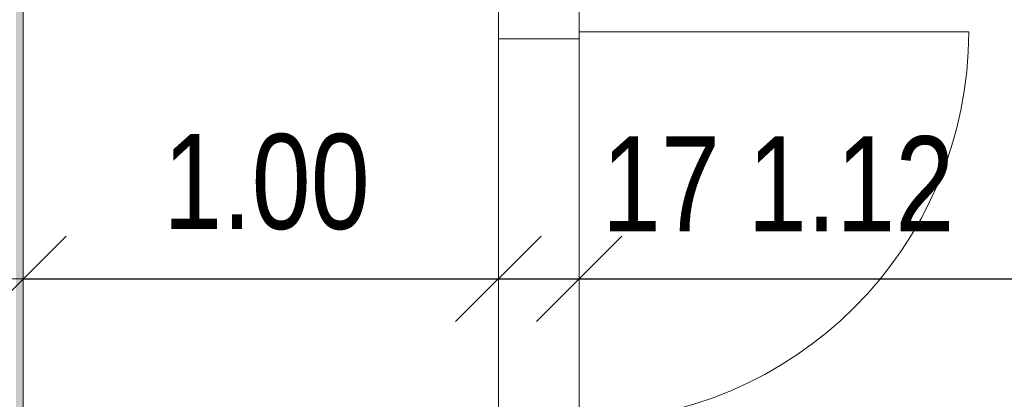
# Model space of a CAD drawing. Header units: metres. Extents: x -7.1 to 26.5, y -14.7 to 18.1.
# Tile 106 of 182: x 16.3 to 18.4, y 4.4 to 5.2. Entities that reach past the tile are written whole.
import ezdxf

# ---------------------------------------------------------------- set-up
doc = ezdxf.new("R2010")
doc.units = ezdxf.units.M
doc.header["$PDMODE"] = 65
doc.linetypes.add('AUSGEZOGEN', pattern=[0])
for name, color, linetype in [('XR$1$010 Türen', 7, 'AUSGEZOGEN'), ('XR$1$015 Innenwände', 7, 'AUSGEZOGEN'), ('XR$1$080 Raumdefinitionen Kontur', 7, 'AUSGEZOGEN'), ('XR$2$105 Bemassungen 100', 7, 'AUSGEZOGEN'), ('XR$3$015 Innenwände Bauteilschraffuren', 7, 'AUSGEZOGEN')]:
    doc.layers.add(name, color=color, linetype=linetype)
doc.styles.add('ARIAL', font='arial.ttf')
doc.dimstyles.new('DIMSTYLE_3', dxfattribs={"dimtxt": 0.2, "dimasz": 0.3, "dimexe": 0, "dimexo": 0, "dimgap": 0.1, "dimtad": 2, "dimrnd": 0.005, "dimzin": 4, "dimdsep": 46, "dimtxsty": 'ARIAL', "dimblk1": 'ALL_ML_STRICH', "dimblk2": 'ALL_ML_STRICH', "dimsah": 1, "dimcen": 0, "dimclrd": 7, "dimclre": 7, "dimclrt": 7, "dimadec": 0, "dimazin": 0, "dimtfac": 1, "dimtdec": 0, "dimtix": 1, "dimtmove": 2, "dimatfit": 3, "dimfxl": 0, "dimtzin": 0, "dimlwd": 0, "dimlwe": 18, "dimarcsym": 0})
doc.dimstyles.new('DIMSTYLE_7', dxfattribs={"dimtxt": 0.2, "dimasz": 0.3, "dimexe": 0, "dimexo": 0, "dimgap": 0.1, "dimtad": 2, "dimdec": 1, "dimlfac": 100, "dimrnd": 0.5, "dimzin": 4, "dimdsep": 46, "dimtxsty": 'ARIAL', "dimblk1": 'ALL_ML_STRICH', "dimblk2": 'ALL_ML_STRICH', "dimsah": 1, "dimcen": 0, "dimclrd": 7, "dimclre": 7, "dimclrt": 7, "dimadec": 0, "dimazin": 0, "dimtfac": 1, "dimtdec": 0, "dimtix": 1, "dimtmove": 2, "dimatfit": 3, "dimfxl": 0, "dimtvp": 1.2, "dimtzin": 0, "dimlwd": 0, "dimlwe": 18, "dimarcsym": 0})

# ---------------------------------------------------------------- blocks, each defined once
blk = doc.blocks.new('ALL_ML_STRICH')
at = {"color": 0, "linetype": 'ByBlock', "lineweight": -2}
for p, q in [((0, -0.5), (0, 0.5)), ((-0.3, -0.3), (0.3, 0.3)), ((-1, 0), (0.5, 0))]:
    blk.add_line(p, q, dxfattribs=at)
blk = doc.blocks.new('*D175')
at = {"layer": 'DEFPOINTS', "color": 7, "linetype": 'AUSGEZOGEN', "lineweight": 18, "transparency": 16777216}
for p in [(16.3418, 4.6535), (16.3418, 4.6535), (17.3418, 4.6535)]:
    blk.add_point(p, dxfattribs=at)
at = {"layer": 'XR$2$105 Bemassungen 100', "color": 7, "linetype": 'AUSGEZOGEN', "lineweight": -2, "transparency": 16777216}
for p, q in [((16.3418, 4.6535), (16.3418, 4.6535)), ((16.3418, 4.6535), (17.3418, 4.6535)), ((17.3418, 4.6535), (17.3418, 4.6535))]:
    blk.add_line(p, q, dxfattribs=at)
at = {"layer": 'XR$2$105 Bemassungen 100', "color": 7, "linetype": 'AUSGEZOGEN', "lineweight": 18, "transparency": 16777216, "xscale": 0.3, "yscale": 0.3, "zscale": 0.3, "rotation": 180}
blk.add_blockref('ALL_ML_STRICH', (16.3418, 4.6535), dxfattribs=at)
at = {"layer": 'XR$2$105 Bemassungen 100', "color": 7, "linetype": 'AUSGEZOGEN', "lineweight": 18, "transparency": 16777216, "xscale": 0.3, "yscale": 0.3, "zscale": 0.3}
blk.add_blockref('ALL_ML_STRICH', (17.3418, 4.6535), dxfattribs=at)
at = {"layer": 'XR$2$105 Bemassungen 100', "color": 7, "linetype": 'AUSGEZOGEN', "lineweight": 18, "transparency": 16777216, "insert": (16.8536, 4.8569), "char_height": 0.2, "width": 0.64, "attachment_point": 5, "style": 'ARIAL'}
blk.add_mtext('\\W0.80;\\A1;{\\A1;{1.00\\H0.132000;\\S^ ;}}', dxfattribs=at)
blk = doc.blocks.new('*D176')
at = {"layer": 'DEFPOINTS', "color": 7, "linetype": 'AUSGEZOGEN', "lineweight": 18, "transparency": 16777216}
for p in [(17.5118, 4.6858), (17.3418, 4.6535), (17.3418, 4.6535)]:
    blk.add_point(p, dxfattribs=at)
at = {"layer": 'XR$2$105 Bemassungen 100', "color": 7, "linetype": 'AUSGEZOGEN', "lineweight": -2, "transparency": 16777216}
for p, q in [((17.3418, 4.6535), (17.3418, 4.6535)), ((17.3418, 4.6535), (17.5118, 4.6535)), ((17.5118, 4.6535), (17.5118, 4.6535))]:
    blk.add_line(p, q, dxfattribs=at)
at = {"layer": 'XR$2$105 Bemassungen 100', "color": 7, "linetype": 'AUSGEZOGEN', "lineweight": 18, "transparency": 16777216, "xscale": 0.3, "yscale": 0.3, "zscale": 0.3, "rotation": 180}
blk.add_blockref('ALL_ML_STRICH', (17.3418, 4.6535), dxfattribs=at)
at = {"layer": 'XR$2$105 Bemassungen 100', "color": 7, "linetype": 'AUSGEZOGEN', "lineweight": 18, "transparency": 16777216, "xscale": 0.3, "yscale": 0.3, "zscale": 0.3}
blk.add_blockref('ALL_ML_STRICH', (17.5118, 4.6535), dxfattribs=at)
at = {"layer": 'XR$2$105 Bemassungen 100', "color": 7, "linetype": 'AUSGEZOGEN', "lineweight": 18, "transparency": 16777216, "insert": (17.6838, 4.8535), "char_height": 0.2, "width": 0.64, "attachment_point": 5, "style": 'ARIAL'}
blk.add_mtext('\\W0.80;\\A1;{\\A1;{17\\H0.132000;\\S^ ;}}', dxfattribs=at)
blk = doc.blocks.new('*D177')
at = {"layer": 'DEFPOINTS', "color": 7, "linetype": 'AUSGEZOGEN', "lineweight": 18, "transparency": 16777216}
for p in [(18.6318, 4.7185), (17.5118, 4.6858), (17.5118, 4.6535)]:
    blk.add_point(p, dxfattribs=at)
at = {"layer": 'XR$2$105 Bemassungen 100', "color": 7, "linetype": 'AUSGEZOGEN', "lineweight": -2, "transparency": 16777216}
for p, q in [((17.5118, 4.6535), (17.5118, 4.6535)), ((17.5118, 4.6535), (18.6318, 4.6535)), ((18.6318, 4.6535), (18.6318, 4.6535))]:
    blk.add_line(p, q, dxfattribs=at)
at = {"layer": 'XR$2$105 Bemassungen 100', "color": 7, "linetype": 'AUSGEZOGEN', "lineweight": 18, "transparency": 16777216, "xscale": 0.3, "yscale": 0.3, "zscale": 0.3, "rotation": 180}
blk.add_blockref('ALL_ML_STRICH', (17.5118, 4.6535), dxfattribs=at)
at = {"layer": 'XR$2$105 Bemassungen 100', "color": 7, "linetype": 'AUSGEZOGEN', "lineweight": 18, "transparency": 16777216, "xscale": 0.3, "yscale": 0.3, "zscale": 0.3}
blk.add_blockref('ALL_ML_STRICH', (18.6318, 4.6535), dxfattribs=at)
at = {"layer": 'XR$2$105 Bemassungen 100', "color": 7, "linetype": 'AUSGEZOGEN', "lineweight": 18, "transparency": 16777216, "insert": (18.0841, 4.8535), "char_height": 0.2, "width": 0.64, "attachment_point": 5, "style": 'ARIAL'}
blk.add_mtext('\\W0.80;\\A1;{\\A1;{1.12\\H0.132000;\\S^ ;}}', dxfattribs=at)

msp = doc.modelspace()

# ---------------------------------------------------------------- hatches: boundary and pattern name
at = {"layer": 'XR$3$015 Innenwände Bauteilschraffuren', "linetype": 'AUSGEZOGEN', "lineweight": 13, "true_color": 0x202020, "transparency": 33554687}
msp.add_hatch(color=250, dxfattribs=at).paths.add_polyline_path([(16.3268, 6.2235), (16.3268, -3.6465), (16.3418, -3.6465), (16.3418, 6.2235)])

# ---------------------------------------------------------------- linework, layer by layer
at = {"layer": 'XR$1$010 Türen', "color": 7, "linetype": 'AUSGEZOGEN', "lineweight": 13, "transparency": 33554687}
for p, q in [((17.3418, 5.1585), (17.3418, 5.2085)), ((17.5118, 5.2085), (17.5118, 5.1585)), ((17.5118, 5.1735), (18.3318, 5.1735)), ((17.5118, 5.1585), (17.3418, 5.1585))]:
    msp.add_line(p, q, dxfattribs=at)
msp.add_arc((17.5118, 5.1735), 0.82, 270, 0, dxfattribs=at)
at = {"layer": 'XR$1$015 Innenwände', "color": 7, "linetype": 'AUSGEZOGEN', "lineweight": 18, "transparency": 33554687}
msp.add_line((16.3418, -3.6465), (16.3418, 6.2385), dxfattribs=at)
at = {"layer": 'XR$1$080 Raumdefinitionen Kontur', "color": 8, "linetype": 'AUSGEZOGEN', "lineweight": 13, "transparency": 33554687}
for points in [[(15.2618, 6.2385), (17.5158, 6.2385), (17.5158, 5.8735), (17.5118, 5.8735), (17.5118, 3.5835), (18.6318, 3.5835), (18.6318, 8.1935), (15.2618, 8.1935), (15.2618, 6.2385)], [(17.3418, 5.8735), (16.3418, 5.8735), (16.3418, 3.7535), (17.3418, 3.7535), (17.3418, 5.8735)]]:
    msp.add_lwpolyline(points, close=True, dxfattribs=at)

# ---------------------------------------------------------------- dimensions: what is measured, and where the dimension line sits
at = {"layer": 'XR$2$105 Bemassungen 100', "color": 7, "linetype": 'AUSGEZOGEN', "lineweight": 18, "transparency": 33554687}
for base, p1, p2, dimstyle, picture, middle in [((17.3418, 4.6535), (16.3418, 4.6535), (17.3418, 4.6535), 'DIMSTYLE_3', '*D175', (16.8536, 4.8569)), ((17.5118, 4.6535), (17.3418, 4.6535), (17.5118, 4.6535), 'DIMSTYLE_7', '*D176', (17.6838, 4.8535)), ((18.6318, 4.6535), (17.5118, 4.6535), (18.6318, 4.6535), 'DIMSTYLE_3', '*D177', (18.0841, 4.8535))]:
    dim = msp.add_linear_dim(base=base, p1=p1, p2=p2, dimstyle=dimstyle, override={"dimpost": '<>', "dimclrd": 7, "dimclre": 7, "dimclrt": 7, "dimlwd": 0, "dimlwe": 18}, dxfattribs=at)
    dim.commit()
    dim.dimension.update_dxf_attribs({"geometry": picture, "text_midpoint": middle, "dimtype": 160})

doc.saveas('drawing.dxf')
